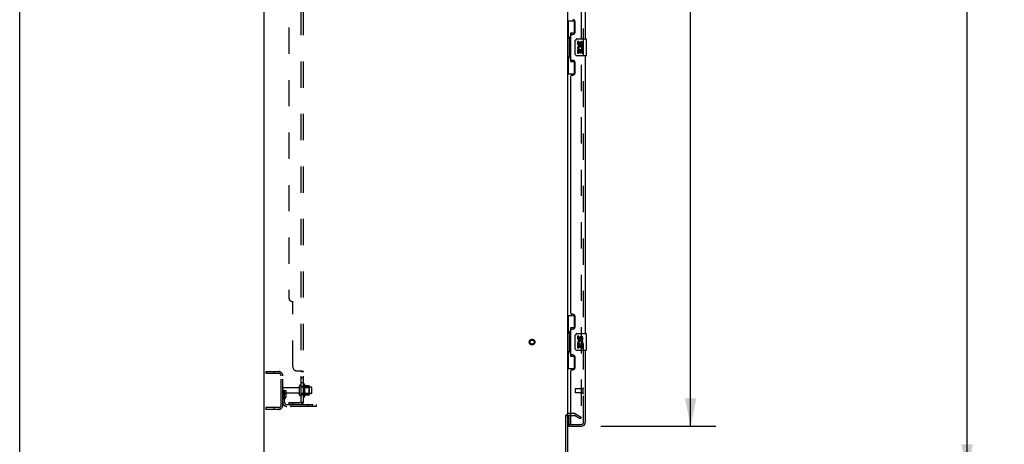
# Model space of a CAD drawing. Header units: inches. Extents: x 0 to 283, y 0 to 183.
# Tile 4 of 70: x 0 to 58, y 62 to 87. Entities that reach past the tile are written whole.
import ezdxf

# ---------------------------------------------------------------- set-up
doc = ezdxf.new("R2010")
doc.units = ezdxf.units.IN
doc.header["$LTSCALE"] = 15.583333
doc.header["$MEASUREMENT"] = 0
doc.linetypes.add('HIDDEN', pattern=[0.2, 0.1, -0.1])
doc.layers.get('0').update_dxf_attribs({"linetype": 'CONTINUOUS'})
for name, color, linetype in [('DEFAULT_2', 8, 'HIDDEN'), ('DIMENSIONS', 7, 'CONTINUOUS'), ('LEFTHAND_DOOR_ASSEMBLY', 7, 'CONTINUOUS'), ('RIGHTHAND_DOOR_ASSEMBLY', 7, 'CONTINUOUS'), ('SUBPANEL', 7, 'CONTINUOUS')]:
    doc.layers.add(name, color=color, linetype=linetype)
doc.styles.get("Standard").update_dxf_attribs({"font": 'arial.ttf'})
doc.dimstyles.new('DIMSTYLE_1', dxfattribs={"dimtxt": 1.25, "dimasz": 1.666667, "dimexe": 0.09, "dimexo": 0.07, "dimgap": 0.0375, "dimtad": 0, "dimtih": 1, "dimtoh": 1, "dimzin": 4, "dimdsep": 46, "dimtxsty": 'Standard', "dimblk": '_FILLED', "dimblk1": '_FILLED', "dimblk2": '_FILLED', "dimcen": 0.09, "dimadec": 3, "dimazin": 1, "dimtfac": 1, "dimtdec": 3, "dimtofl": 0, "dimtmove": 0, "dimatfit": 3, "dimldrblk": '_FILLED', "dimfxl": 0, "dimtolj": 1, "dimtzin": 4, "dimarcsym": 0})

# ---------------------------------------------------------------- blocks, each defined once
blk = doc.blocks.new('_FILLED')
at = {"color": 0, "linetype": 'ByBlock'}
blk.add_solid([(0, 0), (-1, 0.2), (-1, -0.2)], dxfattribs=at)
blk = doc.blocks.new('*D9')
at = {"layer": 'DIMENSIONS', "color": 2, "linetype": 'Continuous'}
for p, q in [((34.489, 125.76), (41.318, 125.76)), ((39.818, 125.76), (39.818, 96.385)), ((39.818, 63.26), (39.818, 92.01)), ((34.489, 63.26), (41.318, 63.26))]:
    blk.add_line(p, q, dxfattribs=at)
at = {"layer": 'DIMENSIONS', "color": 2, "linetype": 'Continuous', "xscale": 1.6666666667, "yscale": 1.6666666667, "zscale": 1.6666666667}
for p, rotation in [((39.818, 125.76), 90), ((39.818, 63.26), 270)]:
    blk.add_blockref('_FILLED', p, dxfattribs=dict(at, rotation=rotation))
at = {"layer": 'DIMENSIONS', "color": 2, "linetype": 'Continuous', "insert": (39.818, 95.76), "char_height": 1.25, "width": 6.39405, "attachment_point": 2, "line_spacing_factor": 0.9}
blk.add_mtext('62.50\\PDOORS', dxfattribs=at)
blk = doc.blocks.new('*D12')
at = {"layer": 'DIMENSIONS', "color": 2, "linetype": 'Continuous'}
for p, q in [((58.362, 128.51), (54.72, 128.51)), ((56.22, 128.51), (56.22, 95.76)), ((56.22, 60.51), (56.22, 93.26)), ((58.362, 60.51), (54.72, 60.51))]:
    blk.add_line(p, q, dxfattribs=at)
at = {"layer": 'DIMENSIONS', "color": 2, "linetype": 'Continuous', "xscale": 1.6666666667, "yscale": 1.6666666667, "zscale": 1.6666666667}
for p, rotation in [((56.22, 128.51), 90), ((56.22, 60.51), 270)]:
    blk.add_blockref('_FILLED', p, dxfattribs=dict(at, rotation=rotation))
at = {"layer": 'DIMENSIONS', "color": 2, "linetype": 'Continuous', "insert": (56.22, 95.135), "char_height": 1.25, "width": 4.36803, "attachment_point": 2, "line_spacing_factor": 0.9}
blk.add_mtext('68.00', dxfattribs=at)

msp = doc.modelspace()

# ---------------------------------------------------------------- linework, layer by layer
at = {"color": 7, "linetype": 'Continuous'}
for p, q in [((0, 0), (0, 183.333)), ((32.406, 63.927), (32.51, 63.927))]:
    msp.add_line(p, q, dxfattribs=at)
at = {"color": 3, "linetype": 'Continuous'}
for p, q in [((14.51, 60.614), (14.51, 128.406)), ((32.51, 125.062), (32.51, 63.958)), ((32.406, 60.704), (32.406, 63.927)), ((32.51, 63.927), (32.51, 60.699)), ((32.714, 63.906), (32.595, 63.906))]:
    msp.add_line(p, q, dxfattribs=at)
msp.add_arc((32.595, 63.821), 0.085, 90, 180, dxfattribs=at)
at = {"layer": 'DEFAULT_2', "color": 8, "linetype": 'HIDDEN'}
for p, q in [((33.323, 125.244), (33.323, 63.776)), ((14.614, 66.51), (15.368, 66.51)), ((14.614, 66.51), (14.614, 66.406)), ((14.614, 66.406), (15.368, 66.406)), ((15.084, 66.51), (15.084, 66.406)), ((15.51, 64.506), (15.51, 66.263)), ((15.614, 64.506), (15.614, 66.263)), ((16.542, 65.55), (15.644, 65.55)), ((16.604, 65.127), (16.604, 65.642)), ((16.714, 65.127), (16.714, 65.642)), ((17.309, 65.572), (16.714, 65.572)), ((16.839, 65.719), (16.839, 65.051)), ((16.859, 65.568), (16.839, 65.588)), ((16.859, 65.568), (17.155, 65.568)), ((16.859, 65.568), (16.859, 65.201)), ((16.909, 65.741), (16.909, 65.029)), ((17.165, 65.662), (16.937, 65.662)), ((17.155, 65.568), (17.175, 65.588)), ((17.155, 65.568), (17.155, 65.201)), ((17.175, 65.641), (17.175, 65.129)), ((17.339, 65.227), (17.339, 65.542)), ((15.718, 65.385), (15.614, 65.385)), ((16.542, 65.22), (15.644, 65.22)), ((15.703, 65.039), (15.654, 64.971)), ((15.704, 65.044), (15.704, 65.385)), ((15.704, 65.21), (15.808, 65.21)), ((15.718, 65.385), (15.808, 65.385)), ((15.718, 64.684), (15.718, 65.385)), ((15.787, 64.978), (15.738, 64.91)), ((15.808, 65.044), (15.808, 65.385)), ((17.309, 65.197), (16.714, 65.197)), ((16.859, 65.201), (16.839, 65.181)), ((16.859, 65.201), (17.155, 65.201)), ((17.165, 65.107), (16.937, 65.107)), ((17.155, 65.201), (17.175, 65.181)), ((15.368, 64.364), (14.614, 64.364)), ((14.614, 64.364), (14.614, 64.26)), ((15.084, 64.364), (15.084, 64.26)), ((15.861, 64.541), (17.614, 64.541)), ((17.614, 64.437), (15.861, 64.437)), ((17.111, 64.437), (17.111, 64.541)), ((17.367, 64.437), (17.367, 64.541)), ((17.614, 64.437), (17.614, 64.541)), ((15.368, 64.26), (14.614, 64.26)), ((32.915, 64.01), (32.595, 64.01)), ((32.714, 63.906), (32.915, 63.906)), ((33.271, 63.705), (32.931, 63.902)), ((32.983, 63.992), (33.323, 63.795)), ((33.323, 63.795), (33.271, 63.705)), ((33.298, 63.758), (33.3, 63.757))]:
    msp.add_line(p, q, dxfattribs=at)
for points in [[(33.306, 63.756), (33.305, 63.756), (33.304, 63.756), (33.302, 63.756), (33.3, 63.757)], [(33.323, 63.776), (33.323, 63.773), (33.323, 63.771), (33.322, 63.769), (33.321, 63.767), (33.32, 63.765), (33.319, 63.763), (33.318, 63.761), (33.316, 63.76), (33.315, 63.759), (33.313, 63.757), (33.311, 63.757), (33.309, 63.756), (33.307, 63.756), (33.306, 63.756)]]:
    msp.add_lwpolyline(points, dxfattribs=at)
for radius in [0.164, 0.124]:
    msp.add_circle((30.406, 68.26), radius, dxfattribs=at)
for centre, radius, start, end in [((15.368, 66.263), 0.246, 0, 90), ((15.368, 66.263), 0.142, 0, 90), ((15.644, 65.52), 0.03, 90, 180), ((16.542, 65.612), 0.0625, 270, 360), ((16.659, 65.642), 0.055, 360, 180), ((16.878, 65.719), 0.0384, 34.44966, 180), ((16.309, 65.385), 0.698, 23.96793, 30.66313), ((16.956, 65.672), 0.01, 203.96793, 270), ((17.165, 65.652), 0.01, 5.19383, 90), ((17.034, 65.641), 0.141, 0, 5.20805), ((17.309, 65.542), 0.03, 359.99999, 90), ((15.644, 65.25), 0.03, 180, 270), ((15.822, 64.849), 0.208, 144.24611, 180), ((15.694, 65.044), 0.01, 324.24611, 360), ((15.822, 64.849), 0.104, 144.24611, 180), ((15.694, 65.044), 0.114, 324.24611, 360), ((16.542, 65.157), 0.0625, 0, 90), ((16.659, 65.127), 0.055, 180, 0), ((16.878, 65.051), 0.0384, 180, 325.55034), ((16.309, 65.385), 0.698, 329.33687, 336.03207), ((16.956, 65.097), 0.01, 90, 156.03207), ((17.165, 65.117), 0.01, 270, 354.80617), ((17.034, 65.129), 0.141, 354.79195, 360), ((17.309, 65.227), 0.03, 270, 0.00001), ((15.368, 64.506), 0.246, 270, 360), ((15.368, 64.506), 0.142, 270, 360), ((15.861, 64.684), 0.246, 180, 270), ((15.861, 64.684), 0.142, 180, 270), ((32.595, 63.821), 0.189, 90, 180), ((32.915, 63.873), 0.137, 60, 90), ((32.915, 63.873), 0.033, 60, 90)]:
    msp.add_arc(centre, radius, start, end, dxfattribs=at)
at = {"layer": 'LEFTHAND_DOOR_ASSEMBLY', "color": 8, "linetype": 'HIDDEN'}
for p, q in [((33.464, 63.506), (33.464, 125.513)), ((32.964, 65.478), (32.964, 65.25)), ((33.421, 65.488), (32.974, 65.488)), ((33.421, 65.506), (33.421, 65.222)), ((33.421, 65.24), (32.974, 65.24)), ((32.734, 63.364), (33.322, 63.364))]:
    msp.add_line(p, q, dxfattribs=at)
at = {"layer": 'LEFTHAND_DOOR_ASSEMBLY', "color": 3, "linetype": 'Continuous'}
for p, q in [((33.568, 102.76), (33.568, 86.26)), ((32.964, 86.657), (32.964, 87.277)), ((32.774, 86.527), (32.834, 86.527)), ((32.714, 85.052), (32.714, 86.467)), ((32.834, 84.992), (32.774, 84.992)), ((32.964, 84.242), (32.964, 84.862)), ((33.568, 85.26), (33.568, 68.76)), ((32.714, 69.967), (32.714, 84.052)), ((32.774, 84.112), (32.834, 84.112)), ((32.834, 69.907), (32.774, 69.907)), ((32.964, 69.157), (32.964, 69.777)), ((32.714, 67.552), (32.714, 68.967)), ((32.774, 69.027), (32.834, 69.027)), ((32.834, 67.492), (32.774, 67.492)), ((32.964, 66.742), (32.964, 67.362)), ((33.568, 67.76), (33.568, 63.506)), ((32.714, 63.384), (32.714, 66.552)), ((32.774, 66.612), (32.834, 66.612)), ((32.589, 63.26), (33.322, 63.26))]:
    msp.add_line(p, q, dxfattribs=at)
at = {"layer": 'LEFTHAND_DOOR_ASSEMBLY', "color": 7, "linetype": 'Continuous'}
for p, q in [((32.51, 87.335), (32.951, 87.335)), ((32.549, 87.335), (32.549, 86.31)), ((32.914, 87.335), (32.914, 86.555)), ((32.914, 86.6), (32.687, 86.6)), ((32.687, 86.6), (32.687, 84.92)), ((32.528, 86.31), (32.65, 86.31)), ((32.528, 86.31), (32.528, 85.21)), ((32.65, 86.34), (32.65, 86.361)), ((32.65, 85.21), (32.65, 86.31)), ((32.974, 85.36), (32.974, 86.16)), ((33.073, 86.26), (33.613, 86.26)), ((33.174, 86.106), (33.111, 86.106)), ((33.111, 86.106), (33.111, 85.969)), ((33.174, 85.969), (33.174, 86.106)), ((33.239, 86.032), (33.239, 85.963)), ((33.3, 85.969), (33.3, 86.011)), ((33.363, 86.011), (33.363, 85.875)), ((33.425, 85.875), (33.425, 86.011)), ((33.628, 85.275), (33.628, 86.245)), ((33.129, 85.645), (33.111, 85.645)), ((33.111, 85.645), (33.111, 85.414)), ((33.111, 85.414), (33.174, 85.414)), ((33.164, 85.645), (33.191, 85.664)), ((33.164, 85.645), (33.425, 85.645)), ((33.174, 85.582), (33.239, 85.582)), ((33.174, 85.414), (33.174, 85.582)), ((33.239, 85.582), (33.239, 85.446)), ((33.239, 85.446), (33.3, 85.446)), ((33.3, 85.582), (33.363, 85.582)), ((33.3, 85.446), (33.3, 85.582)), ((33.355, 85.681), (33.413, 85.656)), ((33.363, 85.875), (33.425, 85.875)), ((33.363, 85.582), (33.363, 85.414)), ((33.363, 85.414), (33.425, 85.414)), ((33.425, 85.414), (33.425, 85.645)), ((32.528, 85.21), (32.65, 85.21)), ((32.549, 85.21), (32.549, 84.185)), ((32.65, 85.159), (32.65, 85.18)), ((32.687, 84.92), (32.914, 84.92)), ((32.914, 84.965), (32.914, 84.185)), ((33.613, 85.26), (33.073, 85.26)), ((32.51, 84.185), (32.951, 84.185)), ((32.51, 69.835), (32.951, 69.835)), ((32.549, 69.835), (32.549, 68.81)), ((32.914, 69.835), (32.914, 69.055)), ((32.914, 69.1), (32.687, 69.1)), ((32.687, 69.1), (32.687, 67.42)), ((32.528, 68.81), (32.65, 68.81)), ((32.528, 68.81), (32.528, 67.71)), ((32.65, 68.84), (32.65, 68.861)), ((32.65, 67.71), (32.65, 68.81)), ((32.974, 67.86), (32.974, 68.66)), ((33.073, 68.76), (33.613, 68.76)), ((33.174, 68.606), (33.111, 68.606)), ((33.111, 68.606), (33.111, 68.469)), ((33.174, 68.469), (33.174, 68.606)), ((33.239, 68.532), (33.239, 68.463)), ((33.3, 68.469), (33.3, 68.511)), ((33.363, 68.511), (33.363, 68.375)), ((33.363, 68.375), (33.425, 68.375)), ((33.425, 68.375), (33.425, 68.511)), ((33.628, 67.775), (33.628, 68.745)), ((33.129, 68.145), (33.111, 68.145)), ((33.111, 68.145), (33.111, 67.914)), ((33.111, 67.914), (33.174, 67.914)), ((33.164, 68.145), (33.191, 68.164)), ((33.164, 68.145), (33.425, 68.145)), ((33.174, 68.082), (33.239, 68.082)), ((33.174, 67.914), (33.174, 68.082)), ((33.239, 68.082), (33.239, 67.946)), ((33.239, 67.946), (33.3, 67.946)), ((33.3, 68.082), (33.363, 68.082)), ((33.3, 67.946), (33.3, 68.082)), ((33.355, 68.181), (33.413, 68.156)), ((33.363, 68.082), (33.363, 67.914)), ((33.363, 67.914), (33.425, 67.914)), ((33.425, 67.914), (33.425, 68.145)), ((32.528, 67.71), (32.65, 67.71)), ((32.549, 67.71), (32.549, 66.685)), ((32.65, 67.659), (32.65, 67.68)), ((32.687, 67.42), (32.914, 67.42)), ((32.914, 67.465), (32.914, 66.685)), ((33.613, 67.76), (33.073, 67.76)), ((32.51, 66.685), (32.951, 66.685)), ((32.589, 63.906), (32.589, 63.384)), ((32.589, 63.364), (32.723, 63.364)), ((32.589, 63.364), (32.589, 63.26))]:
    msp.add_line(p, q, dxfattribs=at)
for points in [[(32.687, 86.576), (32.688, 86.573), (32.688, 86.569), (32.689, 86.565), (32.69, 86.561), (32.692, 86.556), (32.694, 86.551), (32.697, 86.545), (32.699, 86.539), (32.703, 86.533), (32.707, 86.526), (32.711, 86.519), (32.716, 86.511), (32.721, 86.503), (32.723, 86.499)], [(32.974, 86.16), (32.974, 86.166), (32.974, 86.173), (32.975, 86.179), (32.977, 86.185), (32.978, 86.19), (32.98, 86.196)], [(32.98, 85.324), (32.978, 85.329), (32.977, 85.335), (32.975, 85.341), (32.974, 85.347), (32.974, 85.354), (32.974, 85.36)], [(32.723, 85.021), (32.721, 85.017), (32.716, 85.009), (32.711, 85.001), (32.707, 84.994), (32.703, 84.987), (32.699, 84.98), (32.697, 84.974), (32.694, 84.969), (32.692, 84.964), (32.69, 84.959), (32.689, 84.955), (32.688, 84.951), (32.688, 84.947), (32.687, 84.944)], [(32.687, 69.076), (32.688, 69.073), (32.688, 69.069), (32.689, 69.065), (32.69, 69.061), (32.692, 69.056), (32.694, 69.051), (32.697, 69.045), (32.699, 69.039), (32.703, 69.033), (32.707, 69.026), (32.711, 69.019), (32.716, 69.011), (32.721, 69.003), (32.723, 68.999)], [(32.974, 68.66), (32.974, 68.666), (32.974, 68.673), (32.975, 68.679), (32.977, 68.685), (32.978, 68.69), (32.98, 68.696)], [(32.98, 67.824), (32.978, 67.829), (32.977, 67.835), (32.975, 67.841), (32.974, 67.847), (32.974, 67.854), (32.974, 67.86)], [(32.723, 67.521), (32.721, 67.517), (32.716, 67.509), (32.711, 67.501), (32.707, 67.494), (32.703, 67.487), (32.699, 67.48), (32.697, 67.474), (32.694, 67.469), (32.692, 67.464), (32.69, 67.459), (32.689, 67.455), (32.688, 67.451), (32.688, 67.447), (32.687, 67.444)]]:
    msp.add_lwpolyline(points, dxfattribs=at)
at = {"layer": 'LEFTHAND_DOOR_ASSEMBLY', "color": 3, "linetype": 'Continuous'}
for centre, radius, start, end in [((32.834, 87.277), 0.13, 0, 90), ((32.774, 86.467), 0.06, 90, 180), ((32.834, 86.657), 0.13, 270, 360), ((32.774, 85.052), 0.06, 180, 270), ((32.834, 84.862), 0.13, 0, 90), ((32.834, 84.242), 0.13, 270, 360), ((32.774, 84.052), 0.06, 90, 180), ((32.774, 69.967), 0.06, 180, 270), ((32.834, 69.777), 0.13, 0, 90), ((32.774, 68.967), 0.06, 90, 180), ((32.834, 69.157), 0.13, 270, 360), ((32.774, 67.552), 0.06, 180, 270), ((32.834, 67.362), 0.13, 0, 90), ((32.834, 66.742), 0.13, 270, 360), ((32.774, 66.552), 0.06, 90, 180), ((32.734, 63.384), 0.02, 180, 270), ((33.322, 63.506), 0.246, 270, 360)]:
    msp.add_arc(centre, radius, start, end, dxfattribs=at)
at = {"layer": 'LEFTHAND_DOOR_ASSEMBLY', "color": 7, "linetype": 'Continuous'}
for centre, radius, start, end in [((33.073, 86.16), 0.1, 90, 158.79459), ((33.205, 85.969), 0.0943, 180, 360), ((33.205, 85.969), 0.0314, 180, 261.22946), ((33.205, 85.974), 0.0362, 263.42855, 341.76278), ((33.331, 86.011), 0.0943, 68.69989, 167.43379), ((33.331, 86.011), 0.0314, 0, 180.04847), ((33.331, 86.011), 0.0943, 0, 68.67039), ((33.613, 86.245), 0.015, 0, 90), ((33.073, 85.36), 0.1, 201.20502, 270), ((33.265, 85.718), 0.154, 161.41988, 206.19629), ((33.268, 85.718), 0.157, 336.59665, 161.87913), ((33.268, 85.718), 0.157, 205.73705, 207.8532), ((33.268, 85.718), 0.0943, 336.59665, 215.11217), ((33.613, 85.275), 0.015, 270, 360), ((33.073, 68.66), 0.1, 90, 158.79459), ((33.205, 68.469), 0.0943, 180, 360), ((33.268, 68.218), 0.157, 336.59665, 161.87913), ((33.205, 68.469), 0.0314, 180, 261.22946), ((33.205, 68.474), 0.0362, 263.42855, 341.76278), ((33.331, 68.511), 0.0943, 68.69989, 167.43379), ((33.331, 68.511), 0.0314, 0, 180.04847), ((33.331, 68.511), 0.0943, 0, 68.67039), ((33.613, 68.745), 0.015, 0, 90), ((33.073, 67.86), 0.1, 201.20502, 270), ((33.265, 68.218), 0.154, 161.41988, 206.19629), ((33.268, 68.218), 0.157, 205.73705, 207.8532), ((33.268, 68.218), 0.0943, 336.59665, 215.11217), ((33.613, 67.775), 0.015, 270, 360), ((32.609, 63.384), 0.02, 180, 250.71429), ((33.404, 63.65), 0.26, 267.38815, 270)]:
    msp.add_arc(centre, radius, start, end, dxfattribs=at)
at = {"layer": 'LEFTHAND_DOOR_ASSEMBLY', "color": 8, "linetype": 'HIDDEN'}
for centre, radius, start, end in [((32.974, 65.478), 0.01, 90, 180), ((33.443, 65.506), 0.0215, 0, 180), ((32.974, 65.25), 0.01, 180, 270), ((33.443, 65.222), 0.0215, 180, 360), ((33.322, 63.506), 0.142, 270, 360)]:
    msp.add_arc(centre, radius, start, end, dxfattribs=at)
at = {"layer": 'LEFTHAND_DOOR_ASSEMBLY', "color": 7, "linetype": 'Continuous'}
for centre, start_param, end_param in [((32.755, 86.35), 0.699287, 1.51401), ((32.755, 86.35), -4.655602, -3.84088), ((32.755, 85.169), 0.699287, 1.51401), ((32.755, 85.169), -4.655602, -3.84088), ((32.755, 68.85), 0.699287, 1.51401), ((32.755, 68.85), -4.655602, -3.84088), ((32.755, 67.669), 0.699287, 1.51401), ((32.755, 67.669), -4.655602, -3.84088)]:
    msp.add_ellipse(centre, major_axis=(0, 0.18), ratio=0.579493, start_param=start_param, end_param=end_param, dxfattribs=at)
at = {"layer": 'RIGHTHAND_DOOR_ASSEMBLY', "color": 8, "linetype": 'HIDDEN'}
for p, q in [((33.464, 63.506), (33.464, 125.513)), ((32.734, 63.364), (33.322, 63.364))]:
    msp.add_line(p, q, dxfattribs=at)
msp.add_arc((33.322, 63.506), 0.142, 270, 360, dxfattribs=at)
at = {"layer": 'SUBPANEL', "color": 8, "linetype": 'HIDDEN'}
for p, q in [((16.714, 64.666), (16.714, 124.354)), ((16.839, 64.666), (16.839, 124.354)), ((15.964, 118.104), (15.964, 70.916)), ((16.214, 66.791), (16.214, 70.666)), ((16.464, 66.541), (16.786, 66.541)), ((16.702, 66.52), (16.704, 66.519)), ((16.714, 66.506), (16.839, 66.506)), ((16.714, 66.144), (16.839, 66.144)), ((16.788, 66.539), (16.79, 66.538)), ((16.839, 66.509), (16.839, 66.507)), ((16.714, 65.863), (16.839, 65.863)), ((16.714, 65.635), (16.839, 65.635)), ((16.714, 65.135), (16.839, 65.135)), ((15.964, 64.666), (16.602, 64.666)), ((15.964, 64.666), (15.964, 64.541)), ((16.602, 64.541), (15.964, 64.541)), ((16.214, 64.666), (16.214, 64.541)), ((16.786, 64.628), (16.689, 64.707)), ((16.714, 64.666), (16.839, 64.666)), ((16.771, 64.666), (16.774, 64.666)), ((16.774, 64.666), (16.774, 64.666))]:
    msp.add_line(p, q, dxfattribs=at)
for points in [[(16.689, 66.541), (16.689, 66.539), (16.688, 66.538), (16.688, 66.536), (16.689, 66.534), (16.689, 66.533), (16.69, 66.531), (16.691, 66.53), (16.692, 66.528), (16.693, 66.527), (16.695, 66.525), (16.696, 66.524), (16.698, 66.523), (16.7, 66.521), (16.702, 66.52)], [(16.689, 66.541), (16.689, 66.539), (16.688, 66.538), (16.688, 66.536), (16.689, 66.534), (16.689, 66.533), (16.69, 66.531), (16.691, 66.53), (16.692, 66.528), (16.693, 66.527), (16.695, 66.525), (16.696, 66.524)], [(16.704, 66.519), (16.706, 66.517), (16.708, 66.516), (16.709, 66.515), (16.711, 66.513), (16.712, 66.512), (16.713, 66.51), (16.714, 66.509), (16.714, 66.507), (16.714, 66.506)], [(16.708, 66.516), (16.709, 66.515), (16.711, 66.513), (16.712, 66.512), (16.713, 66.51)], [(16.714, 66.509), (16.714, 66.507), (16.714, 66.506)], [(16.786, 66.541), (16.788, 66.539), (16.79, 66.538), (16.794, 66.536), (16.797, 66.534), (16.801, 66.533), (16.805, 66.531), (16.813, 66.528)], [(16.813, 66.528), (16.817, 66.526), (16.82, 66.524)], [(16.82, 66.524), (16.824, 66.523), (16.827, 66.521), (16.83, 66.519), (16.833, 66.517), (16.835, 66.515), (16.837, 66.513), (16.838, 66.511), (16.839, 66.509), (16.839, 66.507), (16.839, 66.506)], [(16.83, 66.519), (16.833, 66.517), (16.835, 66.515), (16.837, 66.513)], [(16.689, 64.707), (16.689, 64.706), (16.688, 64.706), (16.688, 64.705), (16.689, 64.704), (16.689, 64.703), (16.69, 64.702), (16.691, 64.7), (16.692, 64.699), (16.693, 64.697), (16.695, 64.695), (16.696, 64.694), (16.7, 64.69)], [(16.7, 64.69), (16.702, 64.688), (16.704, 64.686), (16.706, 64.683), (16.708, 64.681), (16.709, 64.679), (16.711, 64.676), (16.712, 64.674), (16.713, 64.672), (16.714, 64.67), (16.714, 64.668), (16.714, 64.666)], [(16.711, 64.689), (16.711, 64.689), (16.71, 64.689), (16.71, 64.689), (16.711, 64.689), (16.711, 64.689), (16.711, 64.689), (16.711, 64.689), (16.712, 64.688), (16.712, 64.688), (16.713, 64.688), (16.713, 64.687), (16.714, 64.687), (16.714, 64.686)], [(16.774, 64.666), (16.774, 64.666), (16.774, 64.666), (16.773, 64.666), (16.773, 64.666), (16.772, 64.666), (16.772, 64.666), (16.771, 64.667), (16.771, 64.667), (16.77, 64.667), (16.769, 64.667), (16.768, 64.667), (16.768, 64.667), (16.767, 64.667), (16.766, 64.667), (16.766, 64.668), (16.765, 64.668), (16.764, 64.668), (16.763, 64.668), (16.762, 64.668), (16.762, 64.668), (16.761, 64.669), (16.76, 64.669), (16.759, 64.669), (16.758, 64.669), (16.758, 64.67), (16.757, 64.67), (16.756, 64.67), (16.755, 64.67), (16.754, 64.671), (16.753, 64.671), (16.752, 64.671), (16.751, 64.671), (16.75, 64.672), (16.749, 64.672), (16.749, 64.672), (16.748, 64.673), (16.747, 64.673), (16.746, 64.673), (16.745, 64.673), (16.744, 64.674), (16.743, 64.674), (16.742, 64.675), (16.741, 64.675), (16.74, 64.675), (16.738, 64.676), (16.737, 64.676), (16.736, 64.677), (16.735, 64.677), (16.734, 64.677), (16.733, 64.678), (16.732, 64.678), (16.731, 64.679), (16.73, 64.679), (16.729, 64.68), (16.728, 64.68), (16.727, 64.68), (16.726, 64.681), (16.726, 64.681), (16.725, 64.682), (16.724, 64.682), (16.723, 64.682), (16.722, 64.683), (16.721, 64.683), (16.721, 64.684), (16.72, 64.684), (16.719, 64.684), (16.718, 64.685), (16.717, 64.685), (16.717, 64.686), (16.716, 64.686), (16.715, 64.686), (16.715, 64.687), (16.714, 64.687), (16.713, 64.687), (16.713, 64.688), (16.712, 64.688), (16.712, 64.688), (16.711, 64.689), (16.711, 64.689), (16.711, 64.689)], [(16.786, 64.628), (16.788, 64.63), (16.79, 64.632), (16.794, 64.635), (16.797, 64.637), (16.801, 64.639), (16.805, 64.641), (16.809, 64.642)], [(16.809, 64.642), (16.817, 64.646), (16.82, 64.648), (16.824, 64.649), (16.827, 64.651), (16.83, 64.653), (16.833, 64.655), (16.835, 64.657), (16.837, 64.659), (16.838, 64.661), (16.839, 64.663), (16.839, 64.665), (16.839, 64.666)]]:
    msp.add_lwpolyline(points, dxfattribs=at)
for centre, radius, start, end in [((16.214, 70.916), 0.25, 180, 270), ((16.464, 66.791), 0.25, 180, 270), ((16.602, 64.778), 0.237, 270, 360), ((16.602, 64.778), 0.112, 270, 360)]:
    msp.add_arc(centre, radius, start, end, dxfattribs=at)

# ---------------------------------------------------------------- dimensions: what is measured, and where the dimension line sits
at = {"layer": 'DIMENSIONS', "color": 2, "linetype": 'Continuous'}
dim = msp.add_linear_dim(base=(56.22, 60.51), p1=(58.432, 128.51), p2=(58.432, 60.51), angle=270, dimstyle='DIMSTYLE_1', dxfattribs=at)
dim.commit()
dim.dimension.update_dxf_attribs({"geometry": '*D12', "text_midpoint": (56.21, 94.503), "dimtype": 160})
dim = msp.add_linear_dim(base=(39.818, 63.26), p1=(34.419, 125.76), p2=(34.419, 63.26), angle=270, text='<>\\PDOORS', dimstyle='DIMSTYLE_1', dxfattribs=at)
dim.commit()
dim.dimension.update_dxf_attribs({"geometry": '*D9', "text_midpoint": (39.818, 94.197), "dimtype": 160})

doc.saveas('drawing.dxf')
